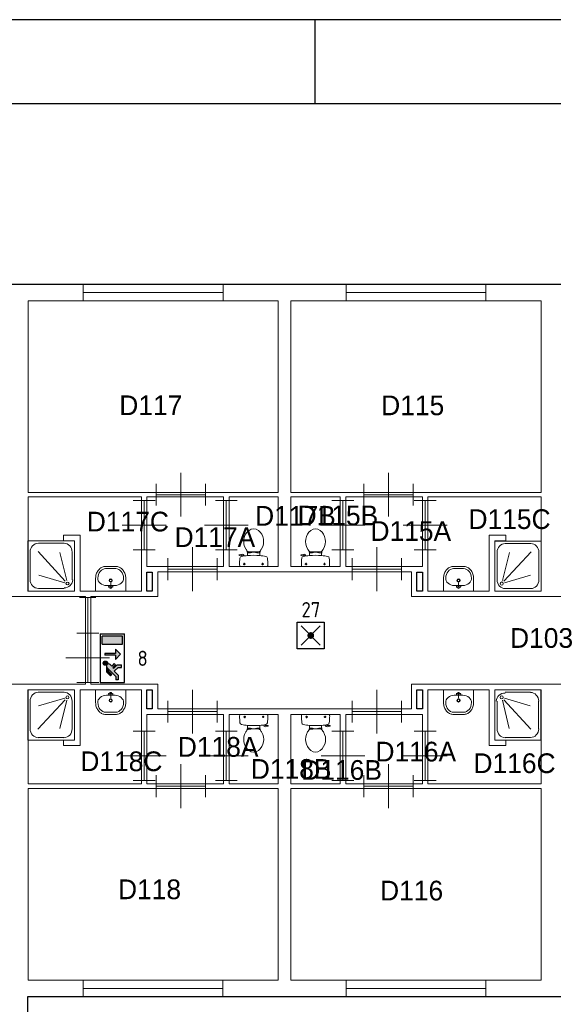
# Model space of a CAD drawing. Header units: millimetres. Extents: x 0 to 597, y 0 to 420.
# Tile 9 of 18: x 139 to 202, y 303 to 420. Entities that reach past the tile are written whole.
import ezdxf
from ezdxf.enums import TextEntityAlignment as Align

# ---------------------------------------------------------------- set-up
doc = ezdxf.new("R2010")
doc.units = ezdxf.units.MM
doc.header["$LTSCALE"] = 100
for name, color, linetype in [('BINNENMUUR', 7, 'Continuous'), ('BOUWKUNDE', 7, 'Continuous'), ('BUITENMUUR', 7, 'Continuous'), ('EL6350--Noodverlichting', 3, 'Continuous'), ('haltronic kader rand', 5, 'Continuous'), ('SANITAIR', 7, 'Continuous')]:
    doc.layers.add(name, color=color, linetype=linetype)
doc.layers.add('LABEL', color=7, linetype='Continuous', lineweight=0)
doc.styles.add('dgn175', font='dgn175.shx')
doc.styles.add('ISO18', font='ISO.shx', dxfattribs={"width": 0.9, "height": 1.8})

# ---------------------------------------------------------------- blocks, each defined once
blk = doc.blocks.new('221')
at = {"layer": 'SANITAIR', "color": 7, "linetype": 'Continuous', "lineweight": 0}
for p, q in [((-0.079, -0.1), (0.079, -0.1)), ((0, -0.065), (-0.045, -0.082)), ((-0.037, -0.064), (-0.029, -0.089)), ((0, -0.065), (0.045, -0.082)), ((0, -0.065), (0, -0.153)), ((0.037, -0.064), (0.029, -0.089)), ((0.091, -0.41), (-0.091, -0.41))]:
    blk.add_line(p, q, dxfattribs=at)
at = {"layer": 'SANITAIR', "color": 7, "linetype": 'Continuous', "lineweight": 0, "flags": 128}
blk.add_lwpolyline([(-0.275, 0), (-0.275, -0.235), (-0.275, -0.235), (-0.274, -0.255), (-0.271, -0.274), (-0.268, -0.292), (-0.263, -0.31), (-0.256, -0.328), (-0.249, -0.345), (-0.24, -0.361), (-0.23, -0.376), (-0.219, -0.389), (-0.207, -0.402), (-0.195, -0.413), (-0.181, -0.423), (-0.167, -0.432), (-0.153, -0.439), (-0.138, -0.444), (-0.122, -0.448), (-0.107, -0.45), (-0.091, -0.45), (-0.091, -0.45), (0.091, -0.45), (0.091, -0.45), (0.107, -0.45), (0.122, -0.448), (0.138, -0.444), (0.153, -0.439), (0.167, -0.432), (0.181, -0.423), (0.195, -0.413), (0.207, -0.402), (0.219, -0.389), (0.23, -0.376), (0.24, -0.361), (0.249, -0.345), (0.256, -0.328), (0.263, -0.31), (0.268, -0.292), (0.271, -0.274), (0.274, -0.255), (0.275, -0.235), (0.275, -0.235), (0.275, 0), (-0.275, 0)], close=True, dxfattribs=at)
at = {"layer": 'SANITAIR', "color": 7, "linetype": 'Continuous', "lineweight": 0}
for centre, radius in [((0, -0.195), 0.03), ((0, -0.195), 0.02), ((0, -0.065), 0.0175)]:
    blk.add_circle(centre, radius, dxfattribs=at)
for centre, major_axis, ratio, start_param, end_param in [((-0.096, -0.21), (0.136, 0.04), 0.751905, 1.224555, 2.997882), ((0.096, -0.21), (-0.136, 0.04), 0.751905, 3.285304, 5.05863), ((-0.096, -0.23), (-0.002, 0.18), 0.771034, 1.586336, 3.157127), ((0.096, -0.23), (-0.002, -0.18), 0.771034, 6.267651, 7.838442)]:
    blk.add_ellipse(centre, major_axis=major_axis, ratio=ratio, start_param=start_param, end_param=end_param, dxfattribs=at)
blk = doc.blocks.new('2211')
at = {"layer": 'SANITAIR', "color": 7, "linetype": 'Continuous', "lineweight": 0}
for p, q in [((-0.091, 0.41), (0.091, 0.41)), ((0.079, 0.1), (-0.079, 0.1)), ((0, 0.065), (-0.045, 0.082)), ((-0.037, 0.064), (-0.029, 0.089)), ((0, 0.065), (0, 0.153)), ((0, 0.065), (0.045, 0.082)), ((0.037, 0.064), (0.029, 0.089))]:
    blk.add_line(p, q, dxfattribs=at)
at = {"layer": 'SANITAIR', "color": 7, "linetype": 'Continuous', "lineweight": 0, "flags": 128}
blk.add_lwpolyline([(0.275, 0), (0.275, 0.235), (0.275, 0.235), (0.274, 0.255), (0.271, 0.274), (0.268, 0.292), (0.263, 0.31), (0.256, 0.328), (0.249, 0.345), (0.24, 0.361), (0.23, 0.376), (0.219, 0.389), (0.207, 0.402), (0.195, 0.413), (0.181, 0.423), (0.167, 0.432), (0.153, 0.439), (0.138, 0.444), (0.122, 0.448), (0.107, 0.45), (0.091, 0.45), (0.091, 0.45), (-0.091, 0.45), (-0.091, 0.45), (-0.107, 0.45), (-0.122, 0.448), (-0.138, 0.444), (-0.153, 0.439), (-0.167, 0.432), (-0.181, 0.423), (-0.195, 0.413), (-0.207, 0.402), (-0.219, 0.389), (-0.23, 0.376), (-0.24, 0.361), (-0.249, 0.345), (-0.256, 0.328), (-0.263, 0.31), (-0.268, 0.292), (-0.271, 0.274), (-0.274, 0.255), (-0.275, 0.235), (-0.275, 0.235), (-0.275, 0), (0.275, 0)], close=True, dxfattribs=at)
at = {"layer": 'SANITAIR', "color": 7, "linetype": 'Continuous', "lineweight": 0}
for centre, radius in [((0, 0.195), 0.03), ((0, 0.195), 0.02), ((0, 0.065), 0.0175)]:
    blk.add_circle(centre, radius, dxfattribs=at)
for centre, major_axis, ratio, start_param, end_param in [((-0.096, 0.23), (0.002, 0.18), 0.771034, 6.267651, 7.838442), ((0.096, 0.23), (0.002, -0.18), 0.771034, 1.586336, 3.157127), ((-0.096, 0.21), (0.136, -0.04), 0.751905, 3.285304, 5.05863), ((0.096, 0.21), (-0.136, -0.04), 0.751905, 1.224555, 2.997882)]:
    blk.add_ellipse(centre, major_axis=major_axis, ratio=ratio, start_param=start_param, end_param=end_param, dxfattribs=at)
blk = doc.blocks.new('2237')
at = {"layer": 'SANITAIR', "color": 7, "linetype": 'Continuous', "lineweight": 0}
for p, q in [((0.176, -0.153), (0.648, -0.291)), ((0.189, -0.046), (0.653, -0.046)), ((0.042, -0.713), (0.042, -0.207)), ((0.14, -0.192), (0.266, -0.708)), ((0.66, -0.721), (0.168, -0.183)), ((0.8, -0.207), (0.8, -0.713)), ((0.653, -0.874), (0.189, -0.874))]:
    blk.add_line(p, q, dxfattribs=at)
at = {"layer": 'SANITAIR', "color": 7, "linetype": 'Continuous', "lineweight": 0, "flags": 128}
blk.add_lwpolyline([(0.842, 0), (0, 0), (0, -0.92), (0.842, -0.92), (0.842, 0)], close=True, dxfattribs=at)
at = {"layer": 'SANITAIR', "color": 7, "linetype": 'Continuous', "lineweight": 0}
for centre, major_axis, ratio, start_param, end_param in [((0.19, -0.208), (-0.161, 0), 0.920282, 4.712389, 6.283185), ((0.653, -0.208), (0, -0.158), 0.948446, 1.570796, 3.141593), ((0.19, -0.714), (0, -0.161), 0.915219, 4.712389, 6.283185), ((0.653, -0.714), (0, -0.158), 0.948446, 0, 1.570796)]:
    blk.add_ellipse(centre, major_axis=major_axis, ratio=ratio, start_param=start_param, end_param=end_param, dxfattribs=at)
blk.add_ellipse((0.127, -0.139), major_axis=(-0.0289, 0), ratio=0.920282, dxfattribs=at)
blk = doc.blocks.new('2238')
at = {"layer": 'SANITAIR', "color": 7, "linetype": 'Continuous', "lineweight": 0}
for p, q in [((-0.666, 0.721), (-0.169, 0.183)), ((-0.659, 0.874), (-0.191, 0.874)), ((-0.807, 0.207), (-0.807, 0.713)), ((-0.141, 0.192), (-0.269, 0.708)), ((-0.042, 0.713), (-0.042, 0.207)), ((-0.178, 0.153), (-0.654, 0.291)), ((-0.191, 0.046), (-0.659, 0.046))]:
    blk.add_line(p, q, dxfattribs=at)
at = {"layer": 'SANITAIR', "color": 7, "linetype": 'Continuous', "lineweight": 0, "flags": 128}
blk.add_lwpolyline([(-0.85, 0), (0, 0), (0, 0.92), (-0.85, 0.92), (-0.85, 0)], close=True, dxfattribs=at)
at = {"layer": 'SANITAIR', "color": 7, "linetype": 'Continuous', "lineweight": 0}
for centre, major_axis, ratio, start_param, end_param in [((-0.659, 0.714), (0, 0.159), 0.953805, 0, 1.570796), ((-0.192, 0.714), (0, 0.161), 0.923914, 4.712389, 6.283185), ((-0.659, 0.208), (0, 0.159), 0.953805, 1.570796, 3.141593), ((-0.192, 0.208), (0.161, 0), 0.928475, 4.712389, 6.283185)]:
    blk.add_ellipse(centre, major_axis=major_axis, ratio=ratio, start_param=start_param, end_param=end_param, dxfattribs=at)
blk.add_ellipse((-0.128, 0.139), major_axis=(0.0289, 0), ratio=0.928475, dxfattribs=at)
blk = doc.blocks.new('22025')
at = {"layer": 'SANITAIR', "color": 7, "linetype": 'Continuous', "lineweight": 0}
for p, q in [((-0.264, 0.204), (-0.266, 0.21)), ((-0.262, 0.216), (-0.21, 0.224)), ((-0.222, 0.205), (-0.259, 0.2)), ((-0.211, 0.197), (-0.208, 0.187)), ((-0.181, 0.202), (-0.21, 0.196)), ((-0.178, 0.192), (-0.183, 0.206)), ((-0.111, 0.23), (-0.111, 0.2)), ((-0.101, 0.27), (-0.101, 0.25)), ((-0.101, 0.25), (-0.057, 0.25)), ((-0.067, 0.25), (-0.067, 0.267)), ((-0.057, 0.25), (-0.057, 0.266)), ((-0.057, 0.255), (-0.035, 0.255)), ((-0.035, 0.255), (-0.035, 0.26)), ((0.035, 0.26), (-0.035, 0.26)), ((0.035, 0.255), (0.035, 0.26)), ((0.057, 0.255), (0.035, 0.255)), ((0.057, 0.25), (0.057, 0.267)), ((0.101, 0.25), (0.057, 0.25)), ((0.067, 0.25), (0.067, 0.268)), ((0.101, 0.271), (0.101, 0.25)), ((0.111, 0.2), (0.111, 0.23)), ((-0.248, 0), (0.248, 0)), ((-0.193, 0.045), (-0.152, 0.045)), ((-0.173, 0.065), (-0.173, 0.025)), ((0.143, 0.045), (0.184, 0.045)), ((0.163, 0.066), (0.163, 0.024))]:
    blk.add_line(p, q, dxfattribs=at)
for centre in [(-0.173, 0.045), (0.163, 0.045)]:
    blk.add_circle(centre, 0.012, dxfattribs=at)
for centre, radius, start, end in [((0.08, 0.456), 0.263, 129.1208, 211.0923), ((0, 0.555), 0.135, 50.8792, 129.1208), ((-0.081, 0.456), 0.263, 328.9077, 50.8792), ((-0.262, 0.212), 0.005, 98.4779, 195.7398), ((-0.26, 0.205), 0.005, 195.7398, 277.2238), ((-0.217, 0.151), 0.0335, 100.7271, 173.6509), ((0, -0.995), 1.2, 95.3019, 100.7271), ((-0.221, 0.195), 0.01, 11.8886, 97.2238), ((-0.207, 0.2), 0.025, 15.9272, 98.4779), ((0.241, 0.553), 0.45, 211.0923, 213.8429), ((-0.24, 0.231), 0.129, 0, 33.8429), ((-0.099, 0.29), 0.02, 217.7817, 264.3005), ((0, -0.992), 1.197, 84.6981, 95.3019), ((-0.009, 1.191), 0.926, 264.3005, 276.9358), ((0.1, 0.292), 0.02, 276.9358, 322.58), ((0.24, 0.231), 0.129, 146.1571, 180), ((0, -0.995), 1.2, 79.2904, 84.6981), ((-0.241, 0.553), 0.45, 326.1571, 328.9077), ((0.217, 0.151), 0.034, 6.3309, 79.2904), ((0.892, 0.028), 1.15, 173.6509, 180), ((-0.214, 0.027), 0.0434, 178.9808, 218.2302), ((0.214, 0.027), 0.0434, 321.7698, 1.0192), ((-0.893, 0.028), 1.15, 0, 6.3309)]:
    blk.add_arc(centre, radius, start, end, dxfattribs=at)
blk = doc.blocks.new('22027')
at = {"layer": 'SANITAIR', "color": 7, "linetype": 'Continuous', "lineweight": 0}
for p, q in [((0.248, 0), (-0.248, 0)), ((-0.143, -0.045), (-0.184, -0.045)), ((-0.163, -0.066), (-0.163, -0.024)), ((0.193, -0.045), (0.152, -0.045)), ((0.173, -0.065), (0.173, -0.025)), ((-0.111, -0.2), (-0.111, -0.23)), ((-0.101, -0.25), (-0.057, -0.25)), ((-0.101, -0.271), (-0.101, -0.25)), ((-0.067, -0.25), (-0.067, -0.268)), ((-0.057, -0.25), (-0.057, -0.267)), ((-0.057, -0.255), (-0.035, -0.255)), ((-0.035, -0.255), (-0.035, -0.26)), ((-0.035, -0.26), (0.035, -0.26)), ((0.057, -0.255), (0.035, -0.255)), ((0.035, -0.255), (0.035, -0.26)), ((0.101, -0.25), (0.057, -0.25)), ((0.057, -0.25), (0.057, -0.266)), ((0.067, -0.25), (0.067, -0.267)), ((0.101, -0.27), (0.101, -0.25)), ((0.111, -0.23), (0.111, -0.2)), ((0.178, -0.192), (0.183, -0.206)), ((0.181, -0.202), (0.21, -0.196)), ((0.211, -0.197), (0.208, -0.187)), ((0.262, -0.216), (0.21, -0.224)), ((0.222, -0.205), (0.259, -0.2)), ((0.264, -0.204), (0.266, -0.21))]:
    blk.add_line(p, q, dxfattribs=at)
for centre in [(-0.163, -0.045), (0.173, -0.045)]:
    blk.add_circle(centre, 0.012, dxfattribs=at)
for centre, radius, start, end in [((-0.214, -0.027), 0.0434, 141.7698, 181.0192), ((0.893, -0.028), 1.15, 180, 186.3309), ((-0.217, -0.151), 0.034, 186.3309, 259.2904), ((0.217, -0.151), 0.0335, 280.7271, 353.6509), ((0.214, -0.027), 0.0434, 358.9808, 38.2302), ((-0.892, -0.028), 1.15, 353.6509, 0), ((0, 0.995), 1.2, 259.2904, 264.6981), ((0.081, -0.456), 0.263, 148.9077, 230.8792), ((0.241, -0.553), 0.45, 146.1571, 148.9077), ((-0.24, -0.231), 0.129, 326.1571, 0), ((-0.1, -0.292), 0.02, 96.9358, 142.58), ((0, 0.992), 1.197, 264.6981, 275.3019), ((0.009, -1.191), 0.926, 84.3005, 96.9358), ((-0.08, -0.456), 0.263, 309.1208, 31.0923), ((0.099, -0.29), 0.02, 37.7817, 84.3005), ((0, 0.995), 1.2, 275.3019, 280.7271), ((0.24, -0.231), 0.129, 180, 213.8429), ((-0.241, -0.553), 0.45, 31.0923, 33.8429), ((0.207, -0.2), 0.025, 195.9272, 278.4779), ((0.221, -0.195), 0.01, 191.8886, 277.2238), ((0.26, -0.205), 0.005, 15.7398, 97.2238), ((0.262, -0.212), 0.005, 278.4779, 15.7398), ((0, -0.555), 0.135, 230.8792, 309.1208)]:
    blk.add_arc(centre, radius, start, end, dxfattribs=at)
blk = doc.blocks.new('22040')
at = {"layer": 'SANITAIR', "color": 7, "linetype": 'Continuous', "lineweight": 0}
for p, q in [((0.248, 0), (-0.248, 0)), ((-0.143, -0.045), (-0.184, -0.045)), ((-0.163, -0.066), (-0.163, -0.024)), ((0.193, -0.045), (0.152, -0.045)), ((0.173, -0.065), (0.173, -0.025)), ((-0.111, -0.2), (-0.111, -0.23)), ((-0.101, -0.25), (-0.057, -0.25)), ((-0.101, -0.271), (-0.101, -0.25)), ((-0.067, -0.25), (-0.067, -0.268)), ((-0.057, -0.25), (-0.057, -0.267)), ((-0.057, -0.255), (-0.035, -0.255)), ((-0.035, -0.255), (-0.035, -0.26)), ((-0.035, -0.26), (0.035, -0.26)), ((0.057, -0.255), (0.035, -0.255)), ((0.035, -0.255), (0.035, -0.26)), ((0.101, -0.25), (0.057, -0.25)), ((0.057, -0.25), (0.057, -0.266)), ((0.067, -0.25), (0.067, -0.267)), ((0.101, -0.27), (0.101, -0.25)), ((0.111, -0.23), (0.111, -0.2)), ((0.178, -0.192), (0.183, -0.206)), ((0.181, -0.202), (0.21, -0.196)), ((0.211, -0.197), (0.208, -0.187)), ((0.262, -0.216), (0.21, -0.224)), ((0.222, -0.205), (0.259, -0.2)), ((0.264, -0.204), (0.266, -0.21))]:
    blk.add_line(p, q, dxfattribs=at)
for centre in [(-0.163, -0.045), (0.173, -0.045)]:
    blk.add_circle(centre, 0.012, dxfattribs=at)
for centre, radius, start, end in [((-0.214, -0.027), 0.0434, 141.7698, 181.0192), ((0.893, -0.028), 1.15, 180, 186.3309), ((-0.217, -0.151), 0.034, 186.3309, 259.2904), ((0.217, -0.151), 0.0335, 280.7271, 353.6509), ((0.214, -0.027), 0.0434, 358.9808, 38.2302), ((-0.892, -0.028), 1.15, 353.6509, 0), ((0, 0.995), 1.2, 259.2904, 264.6981), ((0.081, -0.456), 0.263, 148.9077, 230.8792), ((0.241, -0.553), 0.45, 146.1571, 148.9077), ((-0.24, -0.231), 0.129, 326.1571, 0), ((-0.1, -0.292), 0.02, 96.9358, 142.58), ((0, 0.992), 1.197, 264.6981, 275.3019), ((0.009, -1.191), 0.926, 84.3005, 96.9358), ((-0.08, -0.456), 0.263, 309.1208, 31.0923), ((0.099, -0.29), 0.02, 37.7817, 84.3005), ((0, 0.995), 1.2, 275.3019, 280.7271), ((0.24, -0.231), 0.129, 180, 213.8429), ((-0.241, -0.553), 0.45, 31.0923, 33.8429), ((0.207, -0.2), 0.025, 195.9272, 278.4779), ((0.221, -0.195), 0.01, 191.8886, 277.2238), ((0.26, -0.205), 0.005, 15.7398, 97.2238), ((0.262, -0.212), 0.005, 278.4779, 15.7398), ((0, -0.555), 0.135, 230.8792, 309.1208)]:
    blk.add_arc(centre, radius, start, end, dxfattribs=at)
blk = doc.blocks.new('22041')
at = {"layer": 'SANITAIR', "color": 7, "linetype": 'Continuous', "lineweight": 0}
for p, q in [((-0.264, 0.204), (-0.266, 0.21)), ((-0.262, 0.216), (-0.21, 0.224)), ((-0.222, 0.205), (-0.259, 0.2)), ((-0.211, 0.197), (-0.208, 0.187)), ((-0.181, 0.202), (-0.21, 0.196)), ((-0.178, 0.192), (-0.183, 0.206)), ((-0.111, 0.23), (-0.111, 0.2)), ((-0.101, 0.27), (-0.101, 0.25)), ((-0.101, 0.25), (-0.057, 0.25)), ((-0.067, 0.25), (-0.067, 0.267)), ((-0.057, 0.25), (-0.057, 0.266)), ((-0.057, 0.255), (-0.035, 0.255)), ((-0.035, 0.255), (-0.035, 0.26)), ((0.035, 0.26), (-0.035, 0.26)), ((0.035, 0.255), (0.035, 0.26)), ((0.057, 0.255), (0.035, 0.255)), ((0.057, 0.25), (0.057, 0.267)), ((0.101, 0.25), (0.057, 0.25)), ((0.067, 0.25), (0.067, 0.268)), ((0.101, 0.271), (0.101, 0.25)), ((0.111, 0.2), (0.111, 0.23)), ((-0.248, 0), (0.248, 0)), ((-0.193, 0.045), (-0.152, 0.045)), ((-0.173, 0.065), (-0.173, 0.025)), ((0.143, 0.045), (0.184, 0.045)), ((0.163, 0.066), (0.163, 0.024))]:
    blk.add_line(p, q, dxfattribs=at)
for centre in [(-0.173, 0.045), (0.163, 0.045)]:
    blk.add_circle(centre, 0.012, dxfattribs=at)
for centre, radius, start, end in [((0.08, 0.456), 0.263, 129.1208, 211.0923), ((0, 0.555), 0.135, 50.8792, 129.1208), ((-0.081, 0.456), 0.263, 328.9077, 50.8792), ((-0.262, 0.212), 0.005, 98.4779, 195.7398), ((-0.26, 0.205), 0.005, 195.7398, 277.2238), ((-0.217, 0.151), 0.0335, 100.7271, 173.6509), ((0, -0.995), 1.2, 95.3019, 100.7271), ((-0.221, 0.195), 0.01, 11.8886, 97.2238), ((-0.207, 0.2), 0.025, 15.9272, 98.4779), ((0.241, 0.553), 0.45, 211.0923, 213.8429), ((-0.24, 0.231), 0.129, 0, 33.8429), ((-0.099, 0.29), 0.02, 217.7817, 264.3005), ((0, -0.992), 1.197, 84.6981, 95.3019), ((-0.009, 1.191), 0.926, 264.3005, 276.9358), ((0.1, 0.292), 0.02, 276.9358, 322.58), ((0.24, 0.231), 0.129, 146.1571, 180), ((0, -0.995), 1.2, 79.2904, 84.6981), ((-0.241, 0.553), 0.45, 326.1571, 328.9077), ((0.217, 0.151), 0.034, 6.3309, 79.2904), ((0.892, 0.028), 1.15, 173.6509, 180), ((-0.214, 0.027), 0.0434, 178.9808, 218.2302), ((0.214, 0.027), 0.0434, 321.7698, 1.0192), ((-0.893, 0.028), 1.15, 0, 6.3309)]:
    blk.add_arc(centre, radius, start, end, dxfattribs=at)
blk = doc.blocks.new('22126')
at = {"layer": 'SANITAIR', "color": 7, "linetype": 'Continuous', "lineweight": 0}
for p, q in [((-0.091, 0.41), (0.091, 0.41)), ((0.079, 0.1), (-0.079, 0.1)), ((0, 0.065), (-0.045, 0.082)), ((-0.037, 0.064), (-0.029, 0.089)), ((0, 0.065), (0, 0.153)), ((0, 0.065), (0.045, 0.082)), ((0.037, 0.064), (0.029, 0.089))]:
    blk.add_line(p, q, dxfattribs=at)
at = {"layer": 'SANITAIR', "color": 7, "linetype": 'Continuous', "lineweight": 0, "flags": 128}
blk.add_lwpolyline([(0.275, 0), (0.275, 0.235), (0.275, 0.235), (0.274, 0.255), (0.271, 0.274), (0.268, 0.292), (0.263, 0.31), (0.256, 0.328), (0.249, 0.345), (0.24, 0.361), (0.23, 0.376), (0.219, 0.389), (0.207, 0.402), (0.195, 0.413), (0.181, 0.423), (0.167, 0.432), (0.153, 0.439), (0.138, 0.444), (0.122, 0.448), (0.107, 0.45), (0.091, 0.45), (0.091, 0.45), (-0.091, 0.45), (-0.091, 0.45), (-0.107, 0.45), (-0.122, 0.448), (-0.138, 0.444), (-0.153, 0.439), (-0.167, 0.432), (-0.181, 0.423), (-0.195, 0.413), (-0.207, 0.402), (-0.219, 0.389), (-0.23, 0.376), (-0.24, 0.361), (-0.249, 0.345), (-0.256, 0.328), (-0.263, 0.31), (-0.268, 0.292), (-0.271, 0.274), (-0.274, 0.255), (-0.275, 0.235), (-0.275, 0.235), (-0.275, 0), (0.275, 0)], close=True, dxfattribs=at)
at = {"layer": 'SANITAIR', "color": 7, "linetype": 'Continuous', "lineweight": 0}
for centre, radius in [((0, 0.195), 0.03), ((0, 0.195), 0.02), ((0, 0.065), 0.0175)]:
    blk.add_circle(centre, radius, dxfattribs=at)
for centre, major_axis, ratio, start_param, end_param in [((-0.096, 0.23), (0.002, 0.18), 0.771034, 6.267651, 7.838442), ((0.096, 0.23), (0.002, -0.18), 0.771034, 1.586336, 3.157127), ((-0.096, 0.21), (0.136, -0.04), 0.751905, 3.285304, 5.05863), ((0.096, 0.21), (-0.136, -0.04), 0.751905, 1.224555, 2.997882)]:
    blk.add_ellipse(centre, major_axis=major_axis, ratio=ratio, start_param=start_param, end_param=end_param, dxfattribs=at)
blk = doc.blocks.new('22127')
at = {"layer": 'SANITAIR', "color": 7, "linetype": 'Continuous', "lineweight": 0}
for p, q in [((-0.079, -0.1), (0.079, -0.1)), ((0, -0.065), (-0.045, -0.082)), ((-0.037, -0.064), (-0.029, -0.089)), ((0, -0.065), (0.045, -0.082)), ((0, -0.065), (0, -0.153)), ((0.037, -0.064), (0.029, -0.089)), ((0.091, -0.41), (-0.091, -0.41))]:
    blk.add_line(p, q, dxfattribs=at)
at = {"layer": 'SANITAIR', "color": 7, "linetype": 'Continuous', "lineweight": 0, "flags": 128}
blk.add_lwpolyline([(-0.275, 0), (-0.275, -0.235), (-0.275, -0.235), (-0.274, -0.255), (-0.271, -0.274), (-0.268, -0.292), (-0.263, -0.31), (-0.256, -0.328), (-0.249, -0.345), (-0.24, -0.361), (-0.23, -0.376), (-0.219, -0.389), (-0.207, -0.402), (-0.195, -0.413), (-0.181, -0.423), (-0.167, -0.432), (-0.153, -0.439), (-0.138, -0.444), (-0.122, -0.448), (-0.107, -0.45), (-0.091, -0.45), (-0.091, -0.45), (0.091, -0.45), (0.091, -0.45), (0.107, -0.45), (0.122, -0.448), (0.138, -0.444), (0.153, -0.439), (0.167, -0.432), (0.181, -0.423), (0.195, -0.413), (0.207, -0.402), (0.219, -0.389), (0.23, -0.376), (0.24, -0.361), (0.249, -0.345), (0.256, -0.328), (0.263, -0.31), (0.268, -0.292), (0.271, -0.274), (0.274, -0.255), (0.275, -0.235), (0.275, -0.235), (0.275, 0), (-0.275, 0)], close=True, dxfattribs=at)
at = {"layer": 'SANITAIR', "color": 7, "linetype": 'Continuous', "lineweight": 0}
for centre, radius in [((0, -0.195), 0.03), ((0, -0.195), 0.02), ((0, -0.065), 0.0175)]:
    blk.add_circle(centre, radius, dxfattribs=at)
for centre, major_axis, ratio, start_param, end_param in [((-0.096, -0.21), (0.136, 0.04), 0.751905, 1.224555, 2.997882), ((0.096, -0.21), (-0.136, 0.04), 0.751905, 3.285304, 5.05863), ((-0.096, -0.23), (-0.002, 0.18), 0.771034, 1.586336, 3.157127), ((0.096, -0.23), (-0.002, -0.18), 0.771034, 6.267651, 7.838442)]:
    blk.add_ellipse(centre, major_axis=major_axis, ratio=ratio, start_param=start_param, end_param=end_param, dxfattribs=at)
blk = doc.blocks.new('20431')
at = {"layer": 'BOUWKUNDE', "color": 7, "linetype": 'Continuous', "lineweight": 0}
for p, q in [((-2.55, 0.15), (-2.55, -0.15)), ((0, 0), (-2.55, 0)), ((0, 0.15), (0, -0.15))]:
    blk.add_line(p, q, dxfattribs=at)
blk = doc.blocks.new('20432')
at = {"layer": 'BOUWKUNDE', "color": 7, "linetype": 'Continuous', "lineweight": 0}
for p, q in [((0.15, 0.653), (-0.15, 0.653)), ((0, 0), (0, 0.653)), ((0.15, 0), (-0.15, 0))]:
    blk.add_line(p, q, dxfattribs=at)
blk = doc.blocks.new('20434')
at = {"layer": 'BOUWKUNDE', "color": 7, "linetype": 'Continuous', "lineweight": 0}
for p, q in [((0, -0.15), (0, 0.15)), ((0, 0), (2.55, 0)), ((2.55, -0.15), (2.55, 0.15))]:
    blk.add_line(p, q, dxfattribs=at)
blk = doc.blocks.new('20435')
at = {"layer": 'BOUWKUNDE', "color": 7, "linetype": 'Continuous', "lineweight": 0}
for p, q in [((0, -0.15), (0, 0.15)), ((0, 0), (2.55, 0)), ((2.55, -0.15), (2.55, 0.15))]:
    blk.add_line(p, q, dxfattribs=at)
blk = doc.blocks.new('20465')
at = {"layer": 'BOUWKUNDE', "color": 7, "linetype": 'Continuous', "lineweight": 0}
for p, q in [((-2.55, 0.15), (-2.55, -0.15)), ((0, 0), (-2.55, 0)), ((0, 0.15), (0, -0.15))]:
    blk.add_line(p, q, dxfattribs=at)
blk = doc.blocks.new('202136')
at = {"layer": 'BOUWKUNDE', "color": 7, "linetype": 'Continuous', "lineweight": 0}
for p, q in [((-0.2, 0), (0.2, 0)), ((0, 0), (0, -0.9)), ((-0.4, -0.45), (0, -0.45)), ((0, -0.45), (0.4, -0.45)), ((-0.2, -0.9), (0.2, -0.9))]:
    blk.add_line(p, q, dxfattribs=at)
blk = doc.blocks.new('202137')
at = {"layer": 'BOUWKUNDE', "color": 7, "linetype": 'Continuous', "lineweight": 0}
for p, q in [((0.45, 0), (0.45, 0.4)), ((0, -0.2), (0, 0.2)), ((0.9, -0.2), (0.9, 0.2)), ((0, 0), (0.9, 0)), ((0.45, -0.4), (0.45, 0))]:
    blk.add_line(p, q, dxfattribs=at)
blk = doc.blocks.new('202138')
at = {"layer": 'BOUWKUNDE', "color": 7, "linetype": 'Continuous', "lineweight": 0}
for p, q in [((-0.2, 0), (0.2, 0)), ((0, 0), (0, -0.9)), ((-0.4, -0.45), (0, -0.45)), ((0, -0.45), (0.4, -0.45)), ((-0.2, -0.9), (0.2, -0.9))]:
    blk.add_line(p, q, dxfattribs=at)
blk = doc.blocks.new('202139')
at = {"layer": 'BOUWKUNDE', "color": 7, "linetype": 'Continuous', "lineweight": 0}
for p, q in [((0.45, 0), (0.45, 0.4)), ((0, -0.2), (0, 0.2)), ((0.9, -0.2), (0.9, 0.2)), ((0, 0), (0.9, 0)), ((0.45, -0.4), (0.45, 0))]:
    blk.add_line(p, q, dxfattribs=at)
blk = doc.blocks.new('202140')
at = {"layer": 'BOUWKUNDE', "color": 7, "linetype": 'Continuous', "lineweight": 0}
for p, q in [((-0.2, 0), (0.2, 0)), ((0, 0), (0, -0.9)), ((-0.4, -0.45), (0, -0.45)), ((0, -0.45), (0.4, -0.45)), ((-0.2, -0.9), (0.2, -0.9))]:
    blk.add_line(p, q, dxfattribs=at)
blk = doc.blocks.new('202141')
at = {"layer": 'BOUWKUNDE', "color": 7, "linetype": 'Continuous', "lineweight": 0}
for p, q in [((-0.45, 0.4), (-0.45, 0)), ((-0.9, 0.2), (-0.9, -0.2)), ((0, 0.2), (0, -0.2)), ((0, 0), (-0.9, 0)), ((-0.45, 0), (-0.45, -0.4))]:
    blk.add_line(p, q, dxfattribs=at)
blk = doc.blocks.new('202143')
at = {"layer": 'BOUWKUNDE', "color": 7, "linetype": 'Continuous', "lineweight": 0}
for p, q in [((0.2, 0.9), (-0.2, 0.9)), ((0, 0), (0, 0.9)), ((0, 0.45), (-0.4, 0.45)), ((0.4, 0.45), (0, 0.45)), ((0.2, 0), (-0.2, 0))]:
    blk.add_line(p, q, dxfattribs=at)
blk = doc.blocks.new('202144')
at = {"layer": 'BOUWKUNDE', "color": 7, "linetype": 'Continuous', "lineweight": 0}
for p, q in [((0.45, 0), (0.45, 0.4)), ((0, -0.2), (0, 0.2)), ((0.9, -0.2), (0.9, 0.2)), ((0, 0), (0.9, 0)), ((0.45, -0.4), (0.45, 0))]:
    blk.add_line(p, q, dxfattribs=at)
blk = doc.blocks.new('202179')
at = {"layer": 'BOUWKUNDE', "color": 7, "linetype": 'Continuous', "lineweight": 0}
for p, q in [((-0.2, 0), (0.2, 0)), ((0, 0), (0, -0.9)), ((-0.4, -0.45), (0, -0.45)), ((0, -0.45), (0.4, -0.45)), ((-0.2, -0.9), (0.2, -0.9))]:
    blk.add_line(p, q, dxfattribs=at)
blk = doc.blocks.new('202180')
at = {"layer": 'BOUWKUNDE', "color": 7, "linetype": 'Continuous', "lineweight": 0}
for p, q in [((0.45, 0), (0.45, 0.4)), ((0, -0.2), (0, 0.2)), ((0.9, -0.2), (0.9, 0.2)), ((0, 0), (0.9, 0)), ((0.45, -0.4), (0.45, 0))]:
    blk.add_line(p, q, dxfattribs=at)
blk = doc.blocks.new('202181')
at = {"layer": 'BOUWKUNDE', "color": 7, "linetype": 'Continuous', "lineweight": 0}
for p, q in [((0.2, 0.9), (-0.2, 0.9)), ((0, 0), (0, 0.9)), ((0, 0.45), (-0.4, 0.45)), ((0.4, 0.45), (0, 0.45)), ((0.2, 0), (-0.2, 0))]:
    blk.add_line(p, q, dxfattribs=at)
blk = doc.blocks.new('202182')
at = {"layer": 'BOUWKUNDE', "color": 7, "linetype": 'Continuous', "lineweight": 0}
for p, q in [((-0.45, 0.4), (-0.45, 0)), ((-0.9, 0.2), (-0.9, -0.2)), ((0, 0.2), (0, -0.2)), ((0, 0), (-0.9, 0)), ((-0.45, 0), (-0.45, -0.4))]:
    blk.add_line(p, q, dxfattribs=at)
blk = doc.blocks.new('202183')
at = {"layer": 'BOUWKUNDE', "color": 7, "linetype": 'Continuous', "lineweight": 0}
for p, q in [((0.45, 0), (0.45, 0.4)), ((0, -0.2), (0, 0.2)), ((0.9, -0.2), (0.9, 0.2)), ((0, 0), (0.9, 0)), ((0.45, -0.4), (0.45, 0))]:
    blk.add_line(p, q, dxfattribs=at)
blk = doc.blocks.new('202184')
at = {"layer": 'BOUWKUNDE', "color": 7, "linetype": 'Continuous', "lineweight": 0}
for p, q in [((-0.2, 0), (0.2, 0)), ((0, 0), (0, -0.9)), ((-0.4, -0.45), (0, -0.45)), ((0, -0.45), (0.4, -0.45)), ((-0.2, -0.9), (0.2, -0.9))]:
    blk.add_line(p, q, dxfattribs=at)
blk = doc.blocks.new('202185')
at = {"layer": 'BOUWKUNDE', "color": 7, "linetype": 'Continuous', "lineweight": 0}
for p, q in [((-0.45, 0.4), (-0.45, 0)), ((-0.9, 0.2), (-0.9, -0.2)), ((0, 0.2), (0, -0.2)), ((0, 0), (-0.9, 0)), ((-0.45, 0), (-0.45, -0.4))]:
    blk.add_line(p, q, dxfattribs=at)
blk = doc.blocks.new('202186')
at = {"layer": 'BOUWKUNDE', "color": 7, "linetype": 'Continuous', "lineweight": 0}
for p, q in [((0.2, 0.9), (-0.2, 0.9)), ((0, 0), (0, 0.9)), ((0, 0.45), (-0.4, 0.45)), ((0.4, 0.45), (0, 0.45)), ((0.2, 0), (-0.2, 0))]:
    blk.add_line(p, q, dxfattribs=at)
blk = doc.blocks.new('202187')
at = {"layer": 'BOUWKUNDE', "color": 7, "linetype": 'Continuous', "lineweight": 0}
for p, q in [((0.2, 0.9), (-0.2, 0.9)), ((0, 0), (0, 0.9)), ((0, 0.45), (-0.4, 0.45)), ((0.4, 0.45), (0, 0.45)), ((0.2, 0), (-0.2, 0))]:
    blk.add_line(p, q, dxfattribs=at)
blk = doc.blocks.new('AnonymousCell')
at = {"layer": 'BUITENMUUR', "color": 7, "linetype": 'Continuous', "lineweight": 30, "flags": 128}
for points in [[(-24.8, -22.985), (13.97, -22.985), (18.4, -22.985), (26, -22.985), (26, 15.785), (24.8, 15.785), (24.8, 22.985), (-13.97, 22.985), (-18.4, 22.985), (-26, 22.985), (-26, -15.785), (-24.8, -15.785), (-24.8, -22.985)], [(-11.5, 17.385), (-11.5, 17.735), (-11.4, 17.735), (-11.4, 17.385), (-11.5, 17.385)], [(-6.57, 17.385), (-6.57, 17.735), (-6.47, 17.735), (-6.47, 17.385), (-6.57, 17.385)], [(-11.5, 15.235), (-11.5, 15.585), (-11.4, 15.585), (-11.4, 15.235), (-11.5, 15.235)], [(-6.57, 15.235), (-6.57, 15.585), (-6.47, 15.585), (-6.47, 15.235), (-6.57, 15.235)], [(13.6, -8.585), (13.6, -9.985), (-10.4, -9.985), (-10.4, -10.585), (-13, -10.585), (-13, 8.515), (-13.67, 8.515), (-13.67, 9.985), (10.4, 9.985), (10.4, 10.585), (13, 10.585), (13, -8.585), (13.6, -8.585)]]:
    blk.add_lwpolyline(points, close=True, dxfattribs=at)
blk = doc.blocks.new('22325')
at = {"layer": 'SANITAIR', "color": 7, "linetype": 'Continuous', "lineweight": 0}
for p, q in [((-0.192, -0.046), (-0.662, -0.046)), ((-0.178, -0.153), (-0.658, -0.291)), ((-0.811, -0.207), (-0.811, -0.713)), ((-0.67, -0.721), (-0.17, -0.183)), ((-0.142, -0.192), (-0.27, -0.708)), ((-0.043, -0.713), (-0.043, -0.207)), ((-0.662, -0.874), (-0.192, -0.874))]:
    blk.add_line(p, q, dxfattribs=at)
at = {"layer": 'SANITAIR', "color": 7, "linetype": 'Continuous', "lineweight": 0, "flags": 128}
blk.add_lwpolyline([(-0.854, 0), (0, 0), (0, -0.92), (-0.854, -0.92), (-0.854, 0)], close=True, dxfattribs=at)
at = {"layer": 'SANITAIR', "color": 7, "linetype": 'Continuous', "lineweight": 0}
for centre, major_axis, start_param, end_param in [((-0.662, -0.208), (0, 0.161), 0, 1.570796), ((-0.193, -0.208), (0, -0.161), 1.570796, 3.141593), ((-0.662, -0.714), (0, 0.161), 1.570796, 3.141593), ((-0.193, -0.714), (0, -0.161), 0, 1.570796)]:
    blk.add_ellipse(centre, major_axis=major_axis, ratio=0.928261, start_param=start_param, end_param=end_param, dxfattribs=at)
blk.add_ellipse((-0.129, -0.139), major_axis=(0, -0.029), ratio=0.928261, dxfattribs=at)
blk = doc.blocks.new('22348')
at = {"layer": 'SANITAIR', "color": 7, "linetype": 'Continuous', "lineweight": 0}
for p, q in [((0.657, 0.868), (0.191, 0.868)), ((0.042, 0.708), (0.042, 0.206)), ((0.141, 0.191), (0.268, 0.704)), ((0.665, 0.717), (0.169, 0.182)), ((0.806, 0.206), (0.806, 0.708)), ((0.177, 0.152), (0.653, 0.289)), ((0.191, 0.046), (0.657, 0.046))]:
    blk.add_line(p, q, dxfattribs=at)
at = {"layer": 'SANITAIR', "color": 7, "linetype": 'Continuous', "lineweight": 0, "flags": 128}
blk.add_lwpolyline([(0.848, 0), (0, 0), (0, 0.914), (0.848, 0.914), (0.848, 0)], close=True, dxfattribs=at)
at = {"layer": 'SANITAIR', "color": 7, "linetype": 'Continuous', "lineweight": 0}
for centre, major_axis, start_param, end_param in [((0.191, 0.709), (0, 0.16), 0, 1.570796), ((0.658, 0.709), (0, -0.16), 1.570796, 3.141593), ((0.191, 0.206), (0, 0.16), 1.570796, 3.141593), ((0.658, 0.206), (0, -0.16), 0, 1.570796)]:
    blk.add_ellipse(centre, major_axis=major_axis, ratio=0.92779, start_param=start_param, end_param=end_param, dxfattribs=at)
blk.add_ellipse((0.128, 0.138), major_axis=(0, 0.0288), ratio=0.92779, dxfattribs=at)
blk = doc.blocks.new('ANV')
for p, q in [((-2.5, 497.5), (497.5, 497.5)), ((-2.5, -2.5), (-2.5, 497.5)), ((70.72325, 70.72325), (424.27675, 424.27675)), ((70.72325, 424.27675), (424.27675, 70.72325)), ((497.5, 497.5), (497.5, -2.5)), ((497.5, -2.5), (-2.5, -2.5))]:
    blk.add_line(p, q)
at = {"const_width": 62.5}
blk.add_lwpolyline([(216.25, 247.5, 1), (278.75, 247.5, 1)], format="xyb", close=True, dxfattribs=at)
blk = doc.blocks.new('nuo')
at = {"ltscale": 5.5}
for points in [[(333, 320, 0.62111), (398, 352, 1), (318, 352, 0.176186), (327, 326, -0.055261)], [(537, 366), (507, 366), (507, 167), (427, 167), (522, 72), (617, 167), (537, 167)], [(708, 35), (858, 35), (858, 415), (708, 415)], [(301, 236), (331, 266, 0.388721), (333, 320, -0.055261), (327, 326, 0.375772), (274, 322), (114, 161), (50, 161), (50, 113), (133, 113), (208, 188), (278, 118), (278, 57), (326, 57), (326, 137), (264, 199), (278, 213), (326, 165), (349, 188)], [(274, 322, -0.198912), (303, 334), (200, 334), (123, 256), (145, 234), (213, 302), (254, 302)]]:
    blk.add_hatch(color=256, dxfattribs=at).paths.add_polyline_path(points)
at = {"color": 0, "linetype": 'Continuous'}
for p, q in [((900, 450), (0, 450)), ((0, 450), (0, 0)), ((708, 415), (858, 415)), ((708, 415), (708, 35)), ((858, 35), (858, 415)), ((900, 450), (900, 0)), ((274, 322), (114, 161)), ((123, 256), (200, 334)), ((145, 234), (123, 256)), ((208, 188), (133, 113)), ((145, 234), (213, 302)), ((303, 334), (200, 334)), ((278, 118), (208, 188)), ((254, 302), (213, 302)), ((278, 213), (264, 199)), ((264, 199), (326, 137)), ((326, 165), (278, 213)), ((331, 266), (301, 236)), ((349, 188), (301, 236)), ((0, 0), (900, 0)), ((114, 161), (50, 161)), ((133, 113), (50, 113)), ((278, 118), (278, 57)), ((326, 137), (326, 57)), ((708, 35), (858, 35))]:
    blk.add_line(p, q, dxfattribs=at)
at = {"ltscale": 5.5}
for p, q in [((507, 167), (507, 366)), ((537, 366), (507, 366)), ((537, 167), (537, 366)), ((326, 165), (349, 188)), ((50, 113), (50, 161)), ((278, 57), (326, 57)), ((507, 167), (427, 167)), ((617, 167), (537, 167))]:
    blk.add_line(p, q, dxfattribs=at)
blk.add_lwpolyline([(427, 167), (522, 72), (617, 167)], dxfattribs=at)
at = {"color": 0, "linetype": 'Continuous'}
blk.add_circle((358, 352), 40, dxfattribs=at)
blk.add_arc((303, 294), 40, 315, 135, dxfattribs=at)

msp = doc.modelspace()

# ---------------------------------------------------------------- linework, layer by layer
at = {"layer": 'BINNENMUUR', "color": 7, "linetype": 'Continuous', "lineweight": 13, "flags": 128}
for points in [[(139.93, 386.65), (139.93, 363.9), (169.63, 363.9), (169.63, 386.65), (139.93, 386.65)], [(200.83, 386.65), (171.13, 386.65), (171.13, 363.9), (200.83, 363.9), (200.83, 386.65)], [(109.18, 370.53), (109.18, 316.64), (137.98, 316.64), (137.98, 341.15), (146.75, 341.15), (146.75, 351.55), (137.98, 351.55), (137.98, 370.53), (109.18, 370.53)], [(139.93, 363.38), (139.93, 352.2), (145.45, 352.2), (145.45, 358.18), (144.15, 358.18), (144.15, 358.83), (146.1, 358.83), (146.1, 352.2), (153.38, 352.2), (153.38, 363.38), (139.93, 363.38)], [(154.03, 355.12), (163.13, 355.12), (163.13, 363.38), (154.03, 363.38), (154.03, 355.12)], [(169.63, 363.38), (163.78, 363.38), (163.78, 355.12), (169.63, 355.12), (169.63, 363.38)], [(171.13, 363.38), (171.13, 355.12), (176.98, 355.12), (176.98, 363.38), (174.05, 363.38), (171.13, 363.38)], [(177.63, 363.38), (177.63, 355.12), (186.73, 355.12), (186.73, 363.38), (177.63, 363.38)], [(200.83, 363.38), (187.38, 363.38), (187.38, 352.2), (194.66, 352.2), (194.66, 358.83), (196.61, 358.83), (196.61, 358.18), (195.31, 358.18), (195.31, 352.2), (200.83, 352.2), (200.83, 363.38)], [(147.4, 341.15), (155.33, 341.15), (155.33, 338.22), (185.43, 338.22), (185.43, 341.15), (217.73, 341.15), (217.73, 338.22), (247.83, 338.22), (247.83, 341.15), (255.71, 341.15), (255.71, 351.55), (247.83, 351.55), (247.83, 354.47), (217.73, 354.47), (217.73, 351.55), (185.43, 351.55), (185.43, 354.47), (155.33, 354.47), (155.33, 351.55), (147.4, 351.55), (147.4, 341.15)], [(139.93, 340.5), (139.93, 329.32), (153.38, 329.32), (153.38, 340.5), (146.1, 340.5), (146.1, 333.87), (144.15, 333.87), (144.15, 334.52), (145.45, 334.52), (145.45, 340.5), (139.93, 340.5)], [(200.83, 340.5), (195.31, 340.5), (195.31, 334.52), (196.61, 334.52), (196.61, 333.87), (194.66, 333.87), (194.66, 340.5), (187.38, 340.5), (187.38, 329.32), (200.83, 329.32), (200.83, 340.5)], [(154.03, 337.57), (154.03, 329.32), (163.13, 329.32), (163.13, 337.57), (154.03, 337.57)], [(163.78, 337.57), (163.78, 329.32), (169.63, 329.32), (169.63, 337.57), (163.78, 337.57)], [(171.13, 337.57), (171.13, 329.32), (176.98, 329.32), (176.98, 337.57), (171.13, 337.57)], [(177.63, 337.57), (177.63, 329.32), (186.73, 329.32), (186.73, 337.57), (177.63, 337.57)], [(139.93, 328.8), (139.93, 306.05), (169.63, 306.05), (169.63, 328.8), (139.93, 328.8)], [(200.83, 328.8), (171.13, 328.8), (171.13, 306.05), (200.83, 306.05), (200.83, 328.8)]]:
    msp.add_lwpolyline(points, close=True, dxfattribs=at)
at = {"layer": 'haltronic kader rand', "color": 8}
msp.add_line((174, 410), (174, 420), dxfattribs=at)
msp.add_lwpolyline([(0, 0), (594, 0), (594, 420), (0, 420)], close=True, dxfattribs=at)
at = {"layer": 'haltronic kader rand'}
msp.add_lwpolyline([(10, 10), (584, 10), (584, 410), (10, 410)], close=True, dxfattribs=at)

# ---------------------------------------------------------------- block references
at = {"color": 7, "linetype": 'Continuous', "lineweight": 30, "xscale": 6.5, "yscale": 6.5, "zscale": 6.5}
msp.add_blockref('AnonymousCell', (228.78, 239.19), dxfattribs=at)
at = {"color": 7, "linetype": 'Continuous', "lineweight": 0, "xscale": 6.5, "yscale": 6.5, "zscale": 6.5}
for name, p in [('20431', (163.07, 387.62)), ('20465', (194.27, 387.62)), ('202182', (160.99, 363.64)), ('202183', (179.77, 363.64)), ('202179', (153.71, 362.96)), ('202181', (163.46, 357.11)), ('202186', (177.3, 357.11)), ('202184', (187.05, 362.96)), ('22041', (166.71, 355.12)), ('22025', (174.05, 355.12)), ('2238', (145.45, 352.2)), ('22348', (195.31, 352.2)), ('202180', (156.52, 354.8)), ('202185', (184.25, 354.8)), ('2211', (149.74, 352.2)), ('22126', (191.02, 352.2)), ('20432', (147.02, 347.2)), ('202187', (147.02, 341.35)), ('22325', (145.45, 340.5)), ('22127', (149.74, 340.5)), ('202144', (156.52, 337.9)), ('202137', (178.4, 337.9)), ('221', (191.02, 340.5)), ('2237', (195.31, 340.5)), ('22027', (166.71, 337.57)), ('22040', (174.05, 337.57)), ('202143', (153.71, 329.73)), ('202140', (163.46, 335.58)), ('202136', (177.3, 335.58)), ('202138', (187.05, 335.58)), ('202141', (160.99, 329.06)), ('202139', (179.77, 329.06)), ('20434', (146.49, 305.07)), ('20435', (177.69, 305.07))]:
    msp.add_blockref(name, p, dxfattribs=at)
at = {"layer": 'EL6350--Noodverlichting', "xscale": 0.006399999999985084, "yscale": 0.006399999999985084, "zscale": 0.006399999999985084}
msp.add_blockref('ANV', (171.9, 345.35), dxfattribs=at)
at = {"layer": 'EL6350--Noodverlichting', "xscale": 0.006399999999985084, "yscale": 0.006399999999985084, "zscale": 0.006399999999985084, "rotation": 90}
msp.add_blockref('nuo', (151.37, 341.36), dxfattribs=at)

# ---------------------------------------------------------------- texts
at = {"layer": 'EL6350--Noodverlichting', "color": 1, "style": 'ISO18'}
for s, p in [('27', (173.5, 350)), ('8', (153.53, 344.23))]:
    msp.add_text(s, height=1.8, dxfattribs=at).set_placement(p, align=Align.MIDDLE)
at = {"layer": 'LABEL', "color": 7, "linetype": 'Continuous', "lineweight": 0, "style": 'dgn175'}
for s, p in [('D117', (150.76, 373.08)), ('D115', (181.84, 373.07)), ('D117B', (166.88, 359.96)), ('D115B', (171.92, 360.01)), ('D117C', (146.91, 359.28)), ('D115C', (192.2, 359.57)), ('D115A', (180.57, 358.16)), ('D117A', (157.32, 357.43)), ('D103', (197.13, 345.47)), ('D118A', (157.71, 332.55)), ('D116A', (181.16, 331.99)), ('D118C', (146.14, 330.84)), ('D116C', (192.79, 330.61)), ('D118B', (166.37, 329.93)), ('D116B', (172.36, 329.81)), ('D118', (150.61, 315.65)), ('D116', (181.71, 315.5))]:
    msp.add_text(s, height=2.34, dxfattribs=at).set_placement(p)

doc.saveas('drawing.dxf')
